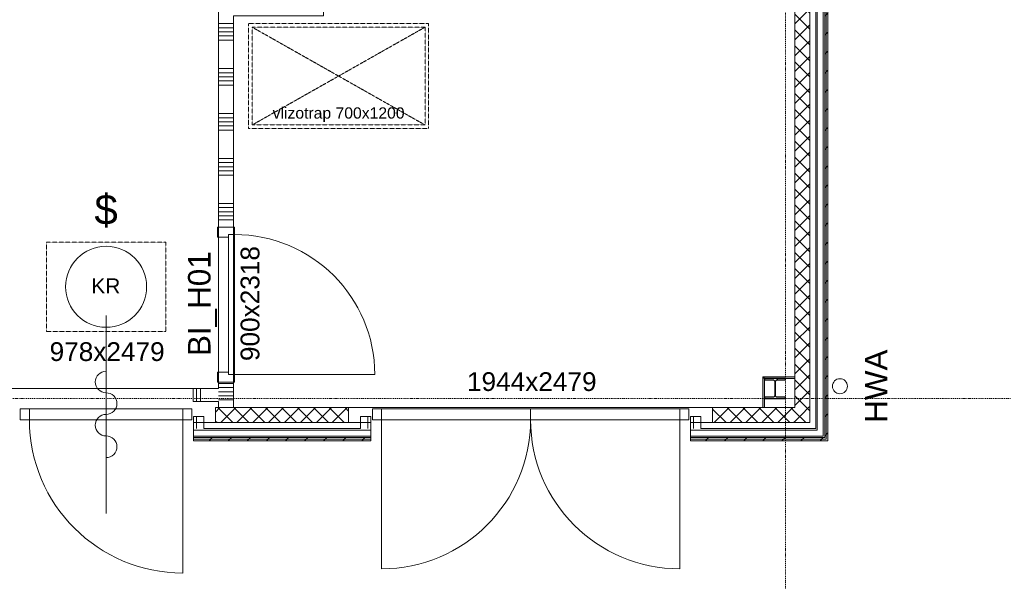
# Model space of a CAD drawing. Extents: x 0 to 92550, y 0 to 59400.
# Tile 50 of 87: x 54633 to 61197, y 10281 to 14026. Entities that reach past the tile are written whole.
import ezdxf
from ezdxf.xclip import XClip

# ---------------------------------------------------------------- set-up
doc = ezdxf.new("R2010")
doc.units = 0
doc.header["$MEASUREMENT"] = 0
doc.header["$XCLIPFRAME"] = 0
for name, pattern in [('Streep-punt fijn', [1251.000023, 626.000023, -312.5, 0, -312.5]), ('Streeplijn fijn', [234.119993, 155.999994, -78.119999]), ('Wipeout_Contour', [100000, 0, -100000])]:
    doc.linetypes.add(name, pattern=pattern)
for name, color, linetype in [('ZZ 21 Buitenwand algemeen', 7, 'Continuous'), ('ZZ 21 Buitenwand spouwblad baksteen', 7, 'Continuous'), ('ZZ 22 Binnenwand metal stud', 7, 'Continuous'), ('ZZ 28 HDC staalconstructies', 7, 'Continuous'), ('ZZ 41 Buitenwandafwerking gevelhout', 7, 'Continuous'), ('ZZ 42 Aftimmerwerk algemeen', 7, 'Continuous'), ('ZZ 52 Hemelwaterafvoeren', 7, 'Continuous'), ('ZZ 72 Vaste inrichting', 7, 'Continuous'), ('ZZ A Stramien', 7, 'Continuous'), ('ZZ Aankleding 2D tek', 7, 'Continuous'), ('ZZ Info_tekst Algemeen', 7, 'Continuous'), ('ZZ Info_tekst Bouwbesluit', 7, 'Continuous'), ('ZZ Zone Gebruiksruimten', 7, 'Continuous')]:
    doc.layers.add(name, color=color, linetype=linetype)
doc.styles.add('GENERATED_STYLE_1', font='arial.ttf')
pattern_1 = [(45, (5738.87, 6500), (-53.03301, 53.03301), []), (135, (5738.87, 6500), (53.03301, 53.03301), [])]
pattern_2 = [(45, (5738.87, 6500), (-63.63961, 63.63961), [])]

# ---------------------------------------------------------------- blocks, each defined once
blk = doc.blocks.new('*X55')
at = {"layer": 'ZZ 22 Binnenwand metal stud', "color": 7, "linetype": 'Continuous', "lineweight": 5, "ltscale": 0.01}
for p, q in [((56024.8, 11600), (55958.9, 11600)), ((56024.8, 11572.6), (55958.9, 11572.6)), ((56058.9, 11600), (56024.8, 11600)), ((56058.9, 11572.6), (56024.8, 11572.6)), ((56024.8, 11545.1), (55958.9, 11545.1)), ((56024.8, 11517.7), (55958.9, 11517.7)), ((56024.8, 11490.3), (55958.9, 11490.3)), ((56058.9, 11545.1), (56024.8, 11545.1)), ((56058.9, 11517.7), (56024.8, 11517.7)), ((56058.9, 11490.3), (56024.8, 11490.3))]:
    blk.add_line(p, q, dxfattribs=at)
blk = doc.blocks.new('*X56')
at = {"layer": 'ZZ 22 Binnenwand metal stud', "color": 7, "linetype": 'Continuous', "lineweight": 5, "ltscale": 0.01}
for p, q in [((56024.8, 14000), (55958.9, 14000)), ((56058.9, 14000), (56024.8, 14000)), ((56024.8, 13972.6), (55958.9, 13972.6)), ((56024.8, 13945.1), (55958.9, 13945.1)), ((56024.8, 13917.7), (55958.9, 13917.7)), ((56058.9, 13972.6), (56024.8, 13972.6)), ((56058.9, 13945.1), (56024.8, 13945.1)), ((56058.9, 13917.7), (56024.8, 13917.7)), ((56024.8, 13890.3), (55958.9, 13890.3)), ((56058.9, 13890.3), (56024.8, 13890.3)), ((56024.8, 13700), (55958.9, 13700)), ((56024.8, 13672.6), (55958.9, 13672.6)), ((56058.9, 13700), (56024.8, 13700)), ((56058.9, 13672.6), (56024.8, 13672.6)), ((56024.8, 13645.1), (55958.9, 13645.1)), ((56024.8, 13617.7), (55958.9, 13617.7)), ((56024.8, 13590.3), (55958.9, 13590.3)), ((56058.9, 13645.1), (56024.8, 13645.1)), ((56058.9, 13617.7), (56024.8, 13617.7)), ((56058.9, 13590.3), (56024.8, 13590.3)), ((56024.8, 13400), (55958.9, 13400)), ((56058.9, 13400), (56024.8, 13400)), ((56024.8, 13372.6), (55958.9, 13372.6)), ((56024.8, 13345.1), (55958.9, 13345.1)), ((56058.9, 13372.6), (56024.8, 13372.6)), ((56058.9, 13345.1), (56024.8, 13345.1)), ((56024.8, 13317.7), (55958.9, 13317.7)), ((56024.8, 13290.3), (55958.9, 13290.3)), ((56058.9, 13317.7), (56024.8, 13317.7)), ((56058.9, 13290.3), (56024.8, 13290.3)), ((56024.8, 13100), (55958.9, 13100)), ((56024.8, 13072.6), (55958.9, 13072.6)), ((56058.9, 13100), (56024.8, 13100)), ((56058.9, 13072.6), (56024.8, 13072.6)), ((56024.8, 13045.1), (55958.9, 13045.1)), ((56024.8, 13017.7), (55958.9, 13017.7)), ((56058.9, 13045.1), (56024.8, 13045.1)), ((56058.9, 13017.7), (56024.8, 13017.7)), ((56024.8, 12990.3), (55958.9, 12990.3)), ((56058.9, 12990.3), (56024.8, 12990.3)), ((56024.8, 12800), (55958.9, 12800)), ((56058.9, 12800), (56024.8, 12800)), ((56024.8, 12772.6), (55958.9, 12772.6)), ((56024.8, 12745.1), (55958.9, 12745.1)), ((56058.9, 12772.6), (56024.8, 12772.6)), ((56058.9, 12745.1), (56024.8, 12745.1)), ((56024.8, 12717.7), (55958.9, 12717.7)), ((56024.8, 12690.3), (55958.9, 12690.3)), ((56058.9, 12717.7), (56024.8, 12717.7)), ((56058.9, 12690.3), (56024.8, 12690.3))]:
    blk.add_line(p, q, dxfattribs=at)
blk = doc.blocks.new('*X199')
at = {"layer": 'ZZ 22 Binnenwand metal stud', "color": 7, "linetype": 'Continuous', "lineweight": 5, "ltscale": 0.01}
for p, q in [((55811.4, 11492.9), (55811.4, 11567)), ((55838.9, 11492.9), (55838.9, 11567)), ((55811.4, 11479), (55811.4, 11492.9)), ((55838.9, 11479), (55838.9, 11492.9))]:
    blk.add_line(p, q, dxfattribs=at)
blk = doc.blocks.new('Drawing_1_1', base_point=(5738.9, 6500))
at = {"layer": 'ZZ 21 Buitenwand algemeen', "linetype": 'Continuous', "lineweight": 0, "true_color": 0x000000}
h = blk.add_hatch(dxfattribs=at)
h.set_pattern_fill('415_Isolatie_ruit_0001', color=18, style=0, pattern_type=2)
h.set_pattern_definition([(135, (5738.87, 6500), (53.03301, 53.03301), []), (225, (5738.87, 6500), (-53.03301, 53.03301), [])])
h.paths.add_polyline_path([(59799.9, 11439), (59899.9, 11439), (59899.9, 22982), (59799.9, 22982)])
h = blk.add_hatch(dxfattribs=at)
h.set_pattern_fill('415_Isolatie_ruit_0001', color=18, style=0, pattern_type=2)
h.set_pattern_definition(pattern_1)
h.paths.add_polyline_path([(55938.9, 11439), (55938.9, 11339), (56825.9, 11339), (56825.9, 11439)])
h = blk.add_hatch(dxfattribs=at)
h.set_pattern_fill('415_Isolatie_ruit_0001', color=18, style=0, pattern_type=2)
h.set_pattern_definition(pattern_1)
h.paths.add_polyline_path([(59251.9, 11339), (59799.9, 11339), (59799.9, 11439), (59251.9, 11439)])
h = blk.add_hatch(dxfattribs=at)
h.set_pattern_fill('415_Isolatie_ruit_0001', color=18, style=0, pattern_type=2)
h.set_pattern_definition(pattern_1)
h.paths.add_polyline_path([(59799.9, 11439), (59899.9, 11339), (59899.9, 11439)])
h = blk.add_hatch(dxfattribs=at)
h.set_pattern_fill('415_Isolatie_ruit_0001', color=18, style=0, pattern_type=2)
h.set_pattern_definition(pattern_1)
h.paths.add_polyline_path([(59799.9, 11339), (59899.9, 11339), (59799.9, 11439)])
at = {"layer": 'ZZ 28 HDC staalconstructies', "linetype": 'Continuous', "lineweight": 0, "true_color": 0x000000}
h = blk.add_hatch(dxfattribs=at)
h.set_pattern_fill('515_Staal_0001', color=18, style=0, pattern_type=2)
h.set_pattern_definition([(315, (59598.87, 11500), (159.1, 159.1), []), (315, (59545.83, 11446.97), (159.1, 159.1), [])])
h.paths.add_polyline_path([(59598.9, 11508.5), (59598.9, 11500), (59738.9, 11500), (59738.9, 11508.5), (59683.6, 11508.5, -0.414214), (59671.6, 11520.5), (59671.6, 11612.5, -0.414214), (59683.6, 11624.5), (59738.9, 11624.5), (59738.9, 11633), (59598.9, 11633), (59598.9, 11624.5), (59654.1, 11624.5, -0.414214), (59666.1, 11612.5), (59666.1, 11520.5, -0.414214), (59654.1, 11508.5)])
at = {"layer": 'ZZ 42 Aftimmerwerk algemeen', "linetype": 'Continuous', "lineweight": 0, "true_color": 0x7f7f7f}
for points in [[(59598.9, 11645), (59586.9, 11645), (59598.9, 11633)], [(59598.9, 11633), (59586.9, 11645), (59586.9, 11633)], [(59586.9, 11633), (59586.9, 11439), (59598.9, 11439), (59598.9, 11633)], [(59598.9, 11633), (59799.9, 11633), (59799.9, 11645), (59598.9, 11645)]]:
    blk.add_hatch(color=8, dxfattribs=at).paths.add_polyline_path(points)
at = {"layer": 'ZZ 21 Buitenwand algemeen', "color": 7, "linetype": 'Continuous', "lineweight": 15, "ltscale": 0.01}
for p, q in [((55938.9, 11339), (55938.9, 11439)), ((55938.9, 11339), (55938.9, 11439)), ((56825.9, 11339), (56825.9, 11439)), ((56825.9, 11339), (56825.9, 11439)), ((59251.9, 11339), (59251.9, 11439)), ((59251.9, 11339), (59251.9, 11439))]:
    blk.add_line(p, q, dxfattribs=at)
at = {"layer": 'ZZ 21 Buitenwand algemeen', "color": 7, "linetype": 'Continuous', "lineweight": 15, "ltscale": 0.01, "flags": 128}
for points in [[(59799.9, 22982), (59799.9, 11439)], [(59899.9, 11439), (59899.9, 22982)], [(56825.9, 11439), (55938.9, 11439)], [(59799.9, 11439), (59251.9, 11439)], [(59899.9, 11339), (59899.9, 11439)], [(55938.9, 11339), (56825.9, 11339)], [(59251.9, 11339), (59899.9, 11339)]]:
    blk.add_lwpolyline(points, dxfattribs=at)
at = {"layer": 'ZZ 22 Binnenwand metal stud', "color": 7, "linetype": 'Continuous', "lineweight": 9, "ltscale": 0.01}
for p, q in [((56065.9, 12643), (55951.9, 12643)), ((55951.9, 12643), (55951.9, 12576)), ((56065.9, 12593), (56065.9, 12643)), ((55951.9, 12576), (56025.9, 12576)), ((56025.9, 12576), (56025.9, 12593)), ((56025.9, 12593), (56065.9, 12593)), ((56025.9, 11659), (56025.9, 12593)), ((56025.9, 12593), (56065.9, 12593)), ((56065.9, 12593), (56065.9, 11659)), ((56025.9, 11676), (55951.9, 11676)), ((55951.9, 11676), (55951.9, 11609)), ((56025.9, 11659), (56025.9, 11676)), ((56065.9, 11659), (56025.9, 11659)), ((56065.9, 11659), (56025.9, 11659)), ((56065.9, 11659), (56999.9, 11659)), ((56065.9, 11609), (56065.9, 11659)), ((55951.9, 11609), (56065.9, 11609))]:
    blk.add_line(p, q, dxfattribs=at)
at = {"layer": 'ZZ 22 Binnenwand metal stud', "color": 7, "linetype": 'Continuous', "lineweight": 15, "ltscale": 0.01}
for p, q in [((55958.9, 12643), (56058.9, 12643)), ((55958.9, 12643), (56058.9, 12643)), ((55958.9, 12643), (56058.9, 12643)), ((55788.9, 11479), (55788.9, 11567)), ((55788.9, 11479), (55788.9, 11567)), ((55958.9, 11609), (56058.9, 11609)), ((55958.9, 11609), (56058.9, 11609)), ((55958.9, 11609), (56058.9, 11609))]:
    blk.add_line(p, q, dxfattribs=at)
at = {"layer": 'ZZ 22 Binnenwand metal stud', "color": 7, "linetype": 'Continuous', "lineweight": 15, "ltscale": 0.01, "flags": 128}
for points in [[(55958.9, 14152), (55958.9, 12643)], [(56058.9, 12643), (56058.9, 14052)], [(55958.9, 11567), (55788.9, 11567)], [(55958.9, 11609), (55958.9, 11567)], [(56058.9, 11439), (56058.9, 11609)], [(55788.9, 11479), (55958.9, 11479)], [(55958.9, 11479), (55958.9, 11439)], [(55958.9, 11439), (56058.9, 11439)]]:
    blk.add_lwpolyline(points, dxfattribs=at)
at = {"layer": 'ZZ 22 Binnenwand metal stud', "color": 7, "linetype": 'Continuous', "lineweight": 9, "ltscale": 0.01}
blk.add_arc((56065.9, 11659), 934, 0, 90, dxfattribs=at)
at = {"layer": 'ZZ 28 HDC staalconstructies', "color": 7, "linetype": 'Continuous', "lineweight": 25, "ltscale": 0.01, "flags": 128}
blk.add_lwpolyline([(59598.9, 11508.5), (59598.9, 11500), (59738.9, 11500), (59738.9, 11508.5), (59683.6, 11508.5, -0.414214), (59671.6, 11520.5), (59671.6, 11612.5, -0.414214), (59683.6, 11624.5), (59738.9, 11624.5), (59738.9, 11633), (59598.9, 11633), (59598.9, 11624.5), (59654.1, 11624.5, -0.414214), (59666.1, 11612.5), (59666.1, 11520.5, -0.414214), (59654.1, 11508.5)], format="xyb", close=True, dxfattribs=at)
at = {"layer": 'ZZ 41 Buitenwandafwerking gevelhout', "color": 7, "linetype": 'Continuous', "lineweight": 9, "ltscale": 0.01}
for p, q in [((55208.9, 12054), (55208.9, 10734)), ((54636.9, 11358), (54636.9, 11430)), ((54636.9, 11430), (54719.9, 11430)), ((54719.9, 11430), (54697.9, 11430)), ((54697.9, 11430), (54697.9, 11358)), ((55719.9, 11430), (54697.9, 11430)), ((54697.9, 11430), (54697.9, 11358)), ((55719.9, 11430), (55697.9, 11430)), ((55697.9, 11430), (55780.9, 11430)), ((55719.9, 11358), (55719.9, 11430)), ((55719.9, 11358), (55719.9, 11430)), ((56983.9, 11430), (57066.9, 11430)), ((57066.9, 11430), (57044.9, 11430)), ((57044.9, 11430), (57044.9, 11358)), ((57044.9, 11358), (57044.9, 11430)), ((57044.9, 11430), (58038.9, 11430)), ((59032.9, 11430), (58038.9, 11430)), ((58038.9, 11430), (58038.9, 11358)), ((58038.9, 11430), (58038.9, 11358)), ((59032.9, 11430), (59010.9, 11430)), ((59010.9, 11430), (59093.9, 11430)), ((59032.9, 11358), (59032.9, 11430)), ((59032.9, 11358), (59032.9, 11430)), ((54697.9, 11358), (54636.9, 11358)), ((54697.9, 11358), (55719.9, 11358)), ((55719.9, 11358), (55719.9, 10336)), ((57044.9, 11358), (57044.9, 10364)), ((58038.9, 11358), (57044.9, 11358)), ((58038.9, 11358), (59032.9, 11358)), ((59032.9, 11358), (59032.9, 10364))]:
    blk.add_line(p, q, dxfattribs=at)
at = {"layer": 'ZZ 41 Buitenwandafwerking gevelhout', "color": 7, "linetype": 'Continuous', "lineweight": 5, "ltscale": 0.01}
for p, q in [((55697.9, 11430), (54719.9, 11430)), ((59010.9, 11430), (57066.9, 11430)), ((54697.9, 11358), (55719.9, 11358)), ((57044.9, 11358), (59032.9, 11358))]:
    blk.add_line(p, q, dxfattribs=at)
at = {"layer": 'ZZ 41 Buitenwandafwerking gevelhout', "color": 7, "linetype": 'Continuous', "lineweight": 5, "ltscale": 0.01, "flags": 128}
blk.add_lwpolyline([(59899.9, 23130), (59899.9, 11339)], dxfattribs=at)
at = {"layer": 'ZZ 41 Buitenwandafwerking gevelhout', "color": 7, "linetype": 'Continuous', "lineweight": 9, "ltscale": 0.01}
for centre, radius, start, end in [((55208.9, 11610), 72, 90, 270), ((55208.9, 11466), 72, 270, 90), ((55719.9, 11358), 1022, 180, 270), ((55208.9, 11322), 72, 90, 270), ((57044.9, 11358), 994, 270, 0), ((59032.9, 11358), 994, 180, 270), ((55208.9, 11178), 72, 270, 90)]:
    blk.add_arc(centre, radius, start, end, dxfattribs=at)
at = {"layer": 'ZZ 42 Aftimmerwerk algemeen', "color": 7, "linetype": 'Continuous', "lineweight": 9, "ltscale": 0.01, "flags": 128}
for points in [[(59586.9, 11645), (59598.9, 11645)], [(59586.9, 11645), (59586.9, 11439)], [(59799.9, 11645), (59598.9, 11645)], [(59598.9, 11439), (59598.9, 11633)], [(59598.9, 11633), (59799.9, 11633)], [(59799.9, 11645), (59799.9, 11633)], [(59586.9, 11439), (59598.9, 11439)]]:
    blk.add_lwpolyline(points, dxfattribs=at)
at = {"layer": 'ZZ 52 Hemelwaterafvoeren', "color": 7, "linetype": 'Continuous', "lineweight": 9, "ltscale": 0.01, "flags": 128}
blk.add_lwpolyline([(60050.9, 11582, -1), (60150.9, 11582, -1)], format="xyb", close=True, dxfattribs=at)
at = {"layer": 'ZZ Aankleding 2D tek', "color": 7, "linetype": 'Streeplijn fijn', "lineweight": 5, "ltscale": 0.01, "flags": 128}
for points in [[(56158.9, 13300), (57358.9, 13300), (57358.9, 14000), (56158.9, 14000)], [(56182.9, 13324), (57334.9, 13324), (57334.9, 13976), (56182.9, 13976)]]:
    blk.add_lwpolyline(points, close=True, dxfattribs=at)
for points in [[(56182.9, 13976), (57334.9, 13324)], [(57334.9, 13976), (56182.9, 13324)]]:
    blk.add_lwpolyline(points, dxfattribs=at)
at = {"layer": 'ZZ Info_tekst Algemeen', "color": 7, "linetype": 'Streeplijn fijn', "lineweight": 9, "ltscale": 0.01}
for p, q in [((54811.4, 11947.5), (54811.4, 12542.5)), ((54811.4, 12542.5), (55606.4, 12542.5)), ((55606.4, 12542.5), (55606.4, 11947.5)), ((55606.4, 11947.5), (54811.4, 11947.5))]:
    blk.add_line(p, q, dxfattribs=at)
at = {"layer": 'ZZ Info_tekst Algemeen', "color": 7, "linetype": 'Continuous', "lineweight": 9, "ltscale": 0.01}
blk.add_circle((55208.9, 12245), 270, dxfattribs=at)
at = {"layer": 'ZZ Zone Gebruiksruimten', "color": 255, "linetype": 'Continuous', "lineweight": 0, "ltscale": 0.01, "flags": 128}
for points in [[(55958.9, 22700), (54458.9, 22700), (54458.9, 11567), (55958.9, 11567)], [(56658.9, 14052), (56058.9, 14052), (56058.9, 11439), (59799.9, 11439), (59799.9, 17100), (56658.9, 17100)]]:
    blk.add_lwpolyline(points, close=True, dxfattribs=at)
at = {"layer": 'ZZ 72 Vaste inrichting', "color": 7, "linetype": 'Continuous', "lineweight": 25, "ltscale": 0.01}
for name in ['*X56', '*X199', '*X55']:
    blk.add_blockref(name, (0, 0), dxfattribs=at)
at = {"layer": 'ZZ 22 Binnenwand metal stud', "color": 7, "linetype": 'Continuous', "lineweight": 5, "attachment_point": 7, "rotation": 90, "style": 'GENERATED_STYLE_1'}
for s, insert, char_height in [('\\A1;{\\pql;\\fArial|b0|i0|c0|p0;\\W1.000000;900x2318}', (56232.5, 11749.5), 125), ('\\A1;{\\pql;\\fArial|b0|i0|c0|p0;\\W1.000000;BI_H01}', (55948.3, 11782.9), 150)]:
    blk.add_mtext(s, dxfattribs=dict(at, insert=insert, char_height=char_height))
at = {"layer": 'ZZ 41 Buitenwandafwerking gevelhout', "color": 7, "linetype": 'Continuous', "lineweight": 5, "char_height": 125, "attachment_point": 1, "style": 'GENERATED_STYLE_1'}
for s, insert in [('\\A1;{\\pql;\\fArial|b0|i0|c0|p0;\\W1.000000;978x2479}', (54832.3, 11875.1)), ('\\A1;{\\pql;\\fArial|b0|i0|c0|p0;\\W1.000000;1944x2479}', (57614.6, 11675.1))]:
    blk.add_mtext(s, dxfattribs=dict(at, insert=insert))
at = {"layer": 'ZZ Info_tekst Algemeen', "color": 7, "linetype": 'Continuous', "lineweight": 5, "style": 'GENERATED_STYLE_1'}
for s, insert, char_height, attachment_point in [('\\A1;{\\pqc;\\fArial|b0|i0|c0|p0;\\W1.000000;vlizotrap 700x1200}', (56758.9, 13392.6), 75, 5), ('\\A1;{\\pqr;\\fArial|b0|i0|c0|p0;\\W1.000000;KR}', (55304.1, 12250.7), 100, 6)]:
    blk.add_mtext(s, dxfattribs=dict(at, insert=insert, char_height=char_height, attachment_point=attachment_point))
at = {"layer": 'ZZ Info_tekst Algemeen', "color": 7, "linetype": 'Continuous', "lineweight": 5, "insert": (60342.3, 11582), "char_height": 150, "attachment_point": 5, "rotation": 90, "style": 'GENERATED_STYLE_1'}
blk.add_mtext('\\A1;{\\pqc;\\fArial|b0|i0|c0|p0;\\W1.000000;HWA}', dxfattribs=at)
at = {"layer": 'ZZ Info_tekst Bouwbesluit', "color": 7, "linetype": 'Continuous', "lineweight": 5, "insert": (55208.9, 12749.5), "char_height": 200, "attachment_point": 5, "style": 'GENERATED_STYLE_1'}
blk.add_mtext('\\A1;{\\pqc;\\fArial|b0|i0|c0|p0;\\W1.000000;$}', dxfattribs=at)
at = {"color": 254, "linetype": 'Wipeout_Contour', "lineweight": 0, "ltscale": 229966.942485}
blk.add_wipeout([(55790.9, 11229), (56973.9, 11229), (56973.9, 11249), (55790.9, 11249)], dxfattribs=at).dxf.layer = 'ZZ 21 Buitenwand spouwblad baksteen'
at = {"color": 254, "linetype": 'Wipeout_Contour', "lineweight": 0, "ltscale": 183141.533333}
blk.add_wipeout([(59989.9, 11249), (60009.9, 11229), (60009.9, 11249)], dxfattribs=at).dxf.layer = 'ZZ 21 Buitenwand spouwblad baksteen'
at = {"color": 254, "linetype": 'Wipeout_Contour', "lineweight": 0, "ltscale": 229994.37216}
blk.add_wipeout([(55790.9, 11249), (56973.9, 11249), (56973.9, 11299), (55790.9, 11299)], dxfattribs=at).dxf.layer = 'ZZ 21 Buitenwand spouwblad baksteen'
at = {"color": 254, "linetype": 'Wipeout_Contour', "lineweight": 0, "ltscale": 183075.234718}
blk.add_wipeout([(59939.9, 11299), (59989.9, 11249), (59989.9, 11299)], dxfattribs=at).dxf.layer = 'ZZ 21 Buitenwand spouwblad baksteen'
at = {"layer": 'ZZ 41 Buitenwandafwerking gevelhout', "linetype": 'Continuous', "lineweight": 0, "true_color": 0x000000}
h = blk.add_hatch(dxfattribs=at)
h.set_pattern_fill('310_Naaldhout__01__0001', color=18, style=0, pattern_type=2)
h.set_pattern_definition(pattern_2)
h.paths.add_polyline_path([(55790.9, 11239), (55790.9, 11218), (56973.9, 11218), (56973.9, 11239)])
at = {"layer": 'ZZ 21 Buitenwand spouwblad baksteen', "color": 7, "linetype": 'Continuous', "lineweight": 15, "ltscale": 0.01}
for p, q in [((55790.9, 11299), (55790.9, 11249)), ((56973.9, 11249), (56973.9, 11299)), ((55790.9, 11249), (56973.9, 11249)), ((55790.9, 11249), (55790.9, 11229)), ((56973.9, 11249), (56973.9, 11229))]:
    blk.add_line(p, q, dxfattribs=at)
at = {"layer": 'ZZ 21 Buitenwand spouwblad baksteen', "color": 7, "linetype": 'Continuous', "lineweight": 15, "ltscale": 0.01, "flags": 128}
for points in [[(56903.9, 11299), (55860.9, 11299)], [(55790.9, 11229), (56973.9, 11229)]]:
    blk.add_lwpolyline(points, dxfattribs=at)
at = {"layer": 'ZZ 41 Buitenwandafwerking gevelhout', "color": 7, "linetype": 'Continuous', "lineweight": 5, "ltscale": 0.01}
for p, q in [((55790.9, 11239), (56973.9, 11239)), ((55790.9, 11218), (55790.9, 11239)), ((55790.9, 11218), (55790.9, 11239)), ((56973.9, 11218), (56973.9, 11239)), ((56973.9, 11218), (56973.9, 11239))]:
    blk.add_line(p, q, dxfattribs=at)
at = {"layer": 'ZZ 41 Buitenwandafwerking gevelhout', "color": 7, "linetype": 'Continuous', "lineweight": 9, "ltscale": 0.01, "flags": 128}
blk.add_lwpolyline([(55790.9, 11218), (56973.9, 11218)], dxfattribs=at)
at = {"color": 254, "linetype": 'Wipeout_Contour', "lineweight": 0, "ltscale": 242393.106548}
blk.add_wipeout([(59989.9, 11249), (59103.9, 11249), (59103.9, 11229), (59989.9, 11229)], dxfattribs=at).dxf.layer = 'ZZ 21 Buitenwand spouwblad baksteen'
at = {"color": 254, "linetype": 'Wipeout_Contour', "lineweight": 0, "ltscale": 227765.183396}
blk.add_wipeout([(55790.9, 11379), (55790.9, 11299), (55810.9, 11299), (55810.9, 11379)], dxfattribs=at).dxf.layer = 'ZZ 21 Buitenwand spouwblad baksteen'
at = {"color": 254, "linetype": 'Wipeout_Contour', "lineweight": 0, "ltscale": 232325.853848}
blk.add_wipeout([(56973.9, 11299), (56973.9, 11379), (56953.9, 11379), (56953.9, 11299)], dxfattribs=at).dxf.layer = 'ZZ 21 Buitenwand spouwblad baksteen'
at = {"color": 254, "linetype": 'Wipeout_Contour', "lineweight": 0, "ltscale": 242320.851013}
blk.add_wipeout([(59939.9, 11299), (59103.9, 11299), (59103.9, 11249), (59939.9, 11249)], dxfattribs=at).dxf.layer = 'ZZ 21 Buitenwand spouwblad baksteen'
at = {"color": 254, "linetype": 'Wipeout_Contour', "lineweight": 0, "ltscale": 183118.991728}
blk.add_wipeout([(59989.9, 11249), (59989.9, 11229), (60009.9, 11229)], dxfattribs=at).dxf.layer = 'ZZ 21 Buitenwand spouwblad baksteen'
at = {"layer": 'ZZ 21 Buitenwand spouwblad baksteen', "color": 7, "linetype": 'Continuous', "lineweight": 15, "ltscale": 0.01}
for p, q in [((59103.9, 11299), (59103.9, 11249)), ((59103.9, 11249), (59103.9, 11229))]:
    blk.add_line(p, q, dxfattribs=at)
at = {"layer": 'ZZ 41 Buitenwandafwerking gevelhout', "color": 7, "linetype": 'Continuous', "lineweight": 5, "ltscale": 0.01}
blk.add_line((59103.9, 11218), (59103.9, 11239), dxfattribs=at)
blk.add_line((59103.9, 11218), (59103.9, 11239), dxfattribs=at)
at = {"layer": 'ZZ A Stramien', "color": 7, "linetype": 'Streep-punt fijn', "lineweight": 9, "ltscale": 0.01}
blk.add_line((59738.9, 6500), (59738.9, 52900), dxfattribs=at)
at = {"color": 254, "linetype": 'Wipeout_Contour', "lineweight": 0, "ltscale": 227902.38179}
blk.add_wipeout([(55810.9, 11379), (55810.9, 11299), (55860.9, 11299), (55860.9, 11379)], dxfattribs=at).dxf.layer = 'ZZ 21 Buitenwand spouwblad baksteen'
at = {"color": 254, "linetype": 'Wipeout_Contour', "lineweight": 0, "ltscale": 232188.549912}
blk.add_wipeout([(56953.9, 11299), (56953.9, 11379), (56903.9, 11379), (56903.9, 11299)], dxfattribs=at).dxf.layer = 'ZZ 21 Buitenwand spouwblad baksteen'
at = {"color": 254, "linetype": 'Wipeout_Contour', "lineweight": 0, "ltscale": 183017.65503}
blk.add_wipeout([(59939.9, 11249), (59989.9, 11249), (59939.9, 11299)], dxfattribs=at).dxf.layer = 'ZZ 21 Buitenwand spouwblad baksteen'
at = {"layer": 'ZZ 21 Buitenwand spouwblad baksteen', "color": 7, "linetype": 'Continuous', "lineweight": 15, "ltscale": 0.01}
for p, q in [((55810.9, 11379), (55810.9, 11299)), ((56953.9, 11299), (56953.9, 11379)), ((59103.9, 11249), (59939.9, 11249)), ((59939.9, 11249), (59989.9, 11249))]:
    blk.add_line(p, q, dxfattribs=at)
at = {"layer": 'ZZ 21 Buitenwand spouwblad baksteen', "color": 7, "linetype": 'Continuous', "lineweight": 15, "ltscale": 0.01, "flags": 128}
for points in [[(55790.9, 11379), (55790.9, 11299)], [(55790.9, 11379), (55810.9, 11379)], [(55810.9, 11379), (55860.9, 11379)], [(55860.9, 11299), (55860.9, 11379)], [(56903.9, 11379), (56903.9, 11299)], [(56953.9, 11379), (56903.9, 11379)], [(56973.9, 11379), (56953.9, 11379)], [(56973.9, 11299), (56973.9, 11379)], [(59939.9, 11299), (59173.9, 11299)], [(59103.9, 11229), (60009.9, 11229)], [(60009.9, 11229), (60009.9, 11249)]]:
    blk.add_lwpolyline(points, dxfattribs=at)
at = {"layer": 'ZZ 41 Buitenwandafwerking gevelhout', "color": 7, "linetype": 'Continuous', "lineweight": 9, "ltscale": 0.01}
for p, q in [((55780.9, 11430), (55780.9, 11358)), ((56983.9, 11358), (56983.9, 11430)), ((55780.9, 11358), (55719.9, 11358)), ((57044.9, 11358), (56983.9, 11358))]:
    blk.add_line(p, q, dxfattribs=at)
at = {"layer": 'ZZ 41 Buitenwandafwerking gevelhout', "color": 7, "linetype": 'Continuous', "lineweight": 5, "ltscale": 0.01}
for p, q in [((55790.9, 11289), (55790.9, 11339)), ((55790.9, 11289), (55790.9, 11339)), ((56973.9, 11289), (56973.9, 11339)), ((56973.9, 11289), (56973.9, 11339)), ((55790.9, 11289), (56973.9, 11289)), ((55790.9, 11239), (55790.9, 11289)), ((55790.9, 11239), (55790.9, 11289)), ((56973.9, 11239), (56973.9, 11289)), ((56973.9, 11239), (56973.9, 11289)), ((59103.9, 11239), (59949.9, 11239))]:
    blk.add_line(p, q, dxfattribs=at)
at = {"layer": 'ZZ 41 Buitenwandafwerking gevelhout', "color": 7, "linetype": 'Continuous', "lineweight": 5, "ltscale": 0.01, "flags": 128}
blk.add_lwpolyline([(56973.9, 11339), (55790.9, 11339)], dxfattribs=at)
at = {"color": 254, "linetype": 'Wipeout_Contour', "lineweight": 0, "ltscale": 240766.227631}
blk.add_wipeout([(59103.9, 11379), (59103.9, 11299), (59123.9, 11299), (59123.9, 11379)], dxfattribs=at).dxf.layer = 'ZZ 21 Buitenwand spouwblad baksteen'
at = {"color": 254, "linetype": 'Wipeout_Contour', "lineweight": 0, "ltscale": 250698.108504}
blk.add_wipeout([(60009.9, 11249), (60009.9, 23130), (59989.9, 23130), (59989.9, 11249)], dxfattribs=at).dxf.layer = 'ZZ 21 Buitenwand spouwblad baksteen'
at = {"color": 254, "linetype": 'Wipeout_Contour', "lineweight": 0, "ltscale": 240903.722992}
blk.add_wipeout([(59123.9, 11379), (59123.9, 11299), (59173.9, 11299), (59173.9, 11379)], dxfattribs=at).dxf.layer = 'ZZ 21 Buitenwand spouwblad baksteen'
at = {"layer": 'ZZ 41 Buitenwandafwerking gevelhout', "linetype": 'Continuous', "lineweight": 0, "true_color": 0x000000}
h = blk.add_hatch(dxfattribs=at)
h.set_pattern_fill('310_Naaldhout__01__0001', color=18, style=0, pattern_type=2)
h.set_pattern_definition(pattern_2)
h.paths.add_polyline_path([(59103.9, 11218), (59999.9, 11218), (59999.9, 11239), (59103.9, 11239)])
h = blk.add_hatch(dxfattribs=at)
h.set_pattern_fill('310_Naaldhout__01__0001', color=18, style=0, pattern_type=2)
h.set_pattern_definition(pattern_2)
h.paths.add_polyline_path([(59999.9, 11239), (60020.9, 11218), (60020.9, 11239)])
h = blk.add_hatch(dxfattribs=at)
h.set_pattern_fill('310_Naaldhout__01__0001', color=18, style=0, pattern_type=2)
h.set_pattern_definition(pattern_2)
h.paths.add_polyline_path([(59999.9, 11239), (59999.9, 11218), (60020.9, 11218)])
at = {"layer": 'ZZ 21 Buitenwand spouwblad baksteen', "color": 7, "linetype": 'Continuous', "lineweight": 15, "ltscale": 0.01}
blk.add_line((59123.9, 11379), (59123.9, 11299), dxfattribs=at)
at = {"layer": 'ZZ 21 Buitenwand spouwblad baksteen', "color": 7, "linetype": 'Continuous', "lineweight": 15, "ltscale": 0.01, "flags": 128}
for points in [[(59103.9, 11379), (59103.9, 11299)], [(59103.9, 11379), (59123.9, 11379)], [(59123.9, 11379), (59173.9, 11379)], [(59173.9, 11299), (59173.9, 11379)]]:
    blk.add_lwpolyline(points, dxfattribs=at)
at = {"layer": 'ZZ 41 Buitenwandafwerking gevelhout', "color": 7, "linetype": 'Continuous', "lineweight": 9, "ltscale": 0.01}
for p, q in [((59093.9, 11430), (59093.9, 11358)), ((59093.9, 11358), (59032.9, 11358))]:
    blk.add_line(p, q, dxfattribs=at)
at = {"layer": 'ZZ 41 Buitenwandafwerking gevelhout', "color": 7, "linetype": 'Continuous', "lineweight": 5, "ltscale": 0.01}
for p, q in [((59103.9, 11289), (59103.9, 11339)), ((59103.9, 11289), (59103.9, 11339)), ((59103.9, 11289), (59899.9, 11289)), ((59103.9, 11239), (59103.9, 11289)), ((59103.9, 11239), (59103.9, 11289)), ((59949.9, 11239), (59999.9, 11239))]:
    blk.add_line(p, q, dxfattribs=at)
at = {"layer": 'ZZ 41 Buitenwandafwerking gevelhout', "color": 7, "linetype": 'Continuous', "lineweight": 5, "ltscale": 0.01, "flags": 128}
for points in [[(59899.9, 11339), (59103.9, 11339)], [(60020.9, 11218), (60020.9, 11239)]]:
    blk.add_lwpolyline(points, dxfattribs=at)
at = {"layer": 'ZZ 41 Buitenwandafwerking gevelhout', "color": 7, "linetype": 'Continuous', "lineweight": 9, "ltscale": 0.01, "flags": 128}
blk.add_lwpolyline([(59103.9, 11218), (60020.9, 11218)], dxfattribs=at)
at = {"color": 254, "linetype": 'Wipeout_Contour', "lineweight": 0, "ltscale": 250582.474205}
blk.add_wipeout([(59989.9, 11299), (59989.9, 23130), (59939.9, 23130), (59939.9, 11299)], dxfattribs=at).dxf.layer = 'ZZ 21 Buitenwand spouwblad baksteen'
at = {"layer": 'ZZ 41 Buitenwandafwerking gevelhout', "linetype": 'Continuous', "lineweight": 0, "true_color": 0x000000}
h = blk.add_hatch(dxfattribs=at)
h.set_pattern_fill('310_Naaldhout__01__0001', color=18, style=0, pattern_type=2)
h.set_pattern_definition(pattern_2)
h.paths.add_polyline_path([(59999.9, 23130), (59999.9, 11239), (60020.9, 11239), (60020.9, 23130)])
at = {"layer": 'ZZ 21 Buitenwand spouwblad baksteen', "color": 7, "linetype": 'Continuous', "lineweight": 15, "ltscale": 0.01}
for p, q in [((59989.9, 11299), (59989.9, 23130)), ((59989.9, 11249), (59989.9, 11299))]:
    blk.add_line(p, q, dxfattribs=at)
at = {"layer": 'ZZ 21 Buitenwand spouwblad baksteen', "color": 7, "linetype": 'Continuous', "lineweight": 15, "ltscale": 0.01, "flags": 128}
for points in [[(60009.9, 11249), (60009.9, 23130)], [(59939.9, 23060), (59939.9, 11299)]]:
    blk.add_lwpolyline(points, dxfattribs=at)
at = {"layer": 'ZZ 41 Buitenwandafwerking gevelhout', "color": 7, "linetype": 'Continuous', "lineweight": 5, "ltscale": 0.01}
for p, q in [((59949.9, 11339), (59949.9, 23130)), ((59999.9, 11289), (59999.9, 23130)), ((59949.9, 11289), (59949.9, 11339)), ((59899.9, 11289), (59949.9, 11289)), ((59999.9, 11239), (59999.9, 11289)), ((59999.9, 11239), (59999.9, 11289))]:
    blk.add_line(p, q, dxfattribs=at)
at = {"layer": 'ZZ 41 Buitenwandafwerking gevelhout', "color": 7, "linetype": 'Continuous', "lineweight": 9, "ltscale": 0.01, "flags": 128}
blk.add_lwpolyline([(60020.9, 11239), (60020.9, 23130)], dxfattribs=at)
at = {"layer": 'ZZ A Stramien', "color": 7, "linetype": 'Streep-punt fijn', "lineweight": 9, "ltscale": 0.01}
blk.add_line((8788.9, 11500), (61238.9, 11500), dxfattribs=at)

msp = doc.modelspace()

# ---------------------------------------------------------------- block references
at = {"color": 7, "linetype": 'Continuous', "lineweight": 25, "ltscale": 0.01}
ref = msp.add_blockref('Drawing_1_1', (5738.9, 6500), dxfattribs=at)
XClip(ref).set_block_clipping_path([(1000, 1000), (66950, 58400)])

doc.saveas('drawing.dxf')
